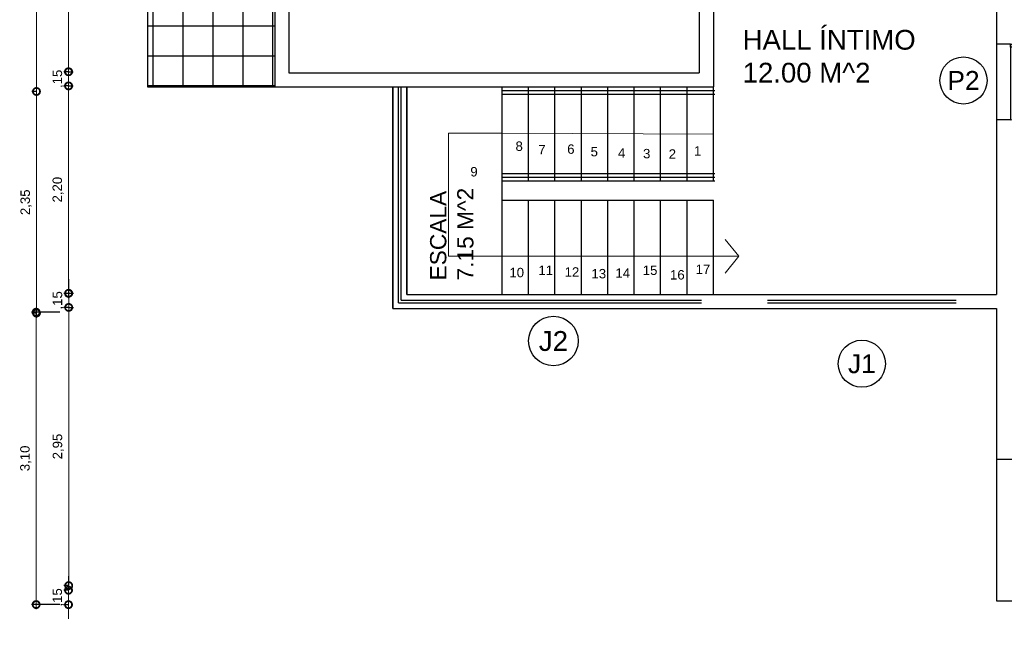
# Model space of a CAD drawing. Header units: metres. Extents: x 57.9 to 132.7, y 5.7 to 46.9.
# Tile 7 of 10: x 91.9 to 102.4, y 19.6 to 26.1. Entities that reach past the tile are written whole.
import ezdxf
from ezdxf.enums import TextEntityAlignment as Align

# ---------------------------------------------------------------- set-up
doc = ezdxf.new("R2010")
doc.units = ezdxf.units.M
doc.header["$LTSCALE"] = 0.25
doc.linetypes.add('HIDDEN', pattern=[9.525, 6.35, -3.175])
for name, color, linetype in [('ARQ_ALV CT', 5, 'Continuous'), ('ARQ_ALV VS', 2, 'Continuous'), ('ARQ_ESQ CT', 30, 'Continuous'), ('ARQ_PISO', 1, 'Continuous'), ('ARQ_PROJ INF 00', 190, 'HIDDEN'), ('ARQ_TXT 01', 1, 'Continuous'), ('ARQ_VISTA 025', 30, 'Continuous'), ('SIMB_02', 2, 'Continuous'), ('SIMB_PREENCHIMENTO', 253, 'Continuous'), ('SIMB_TXT', 1, 'Continuous')]:
    doc.layers.add(name, color=color, linetype=linetype)
doc.layers.add('ARQ_CINZA 04', color=253, linetype='Continuous', lineweight=9)
doc.layers.add('ARQ_COTA_AZUL', color=5, linetype='Continuous', lineweight=20, true_color=0x0000ff)
doc.styles.add('Annot_2.0mm', font='arial.ttf', dxfattribs={"height": 2})
doc.styles.add('cota', font='arial.ttf')
doc.styles.add('SIMB', font='arial.ttf')
doc.dimstyles.new('Info 01 - annot', dxfattribs={"dimtxt": 2, "dimasz": 3, "dimexe": 1, "dimexo": 1, "dimgap": 1, "dimtad": 1, "dimzin": 4, "dimtxsty": 'cota', "dimblk": 'DOTSMALL', "dimcen": 2, "dimdle": 1, "dimclrd": 256, "dimclre": 256, "dimclrt": 1, "dimazin": 2, "dimtfac": 0.09, "dimtix": 1, "dimtmove": 2, "dimatfit": 2, "dimfxl": 5, "dimfxlon": 1, "dimtolj": 1, "dimtzin": 4, "dimlwd": -1, "dimarcsym": 1})

# ---------------------------------------------------------------- blocks, each defined once
blk = doc.blocks.new('p2')
at = {"layer": 'ARQ_ALV CT'}
for p, q in [((0, 0.8), (0.15, 0.8)), ((0, 0), (0.15, 0))]:
    blk.add_line(p, q, dxfattribs=at)
at = {"layer": 'ARQ_PISO'}
for p, q in [((0, 0), (0, 0.8)), ((0.15, 0), (0.15, 0.8))]:
    blk.add_line(p, q, dxfattribs=at)
blk.add_arc((0, -0.001), 0.801, 90, 177.8106, dxfattribs=at)
at = {"layer": 'ARQ_VISTA 025'}
blk.add_lwpolyline([(0, 0), (-0.8, 0), (-0.8, 0.03), (0, 0.03)], close=True, dxfattribs=at)
blk = doc.blocks.new('p2 invertida')
at = {"layer": 'ARQ_PISO', "xscale": -1}
blk.add_blockref('p2', (6.801, 0.439), dxfattribs=at)
blk = doc.blocks.new('COD_ESQ')
at = {"layer": 'SIMB_02'}
blk.add_circle((0, 0), 2.5, dxfattribs=at)
at = {"layer": 'SIMB_TXT', "style": 'SIMB'}
blk.add_attdef('CDESQ', text='', height=2, dxfattribs=at).set_placement((0, 0), align=Align.MIDDLE_CENTER)
blk = doc.blocks.new('_DotSmall')
at = {"color": 0, "linetype": 'ByBlock', "const_width": 0.5}
blk.add_lwpolyline([(-0.0625, 0, 1), (0.0625, 0, 1)], format="xyb", close=True, dxfattribs=at)
blk = doc.blocks.new('*D108')
at = {"layer": 'ARQ_COTA_AZUL', "linetype": 'Continuous', "lineweight": -2, "transparency": 16777216}
for p, q in [((93.284, 18.222), (93.284, 17.922)), ((95.884, 18.222), (95.884, 17.922))]:
    blk.add_line(p, q, dxfattribs=at)
at = {"layer": 'ARQ_COTA_AZUL', "linetype": 'Continuous', "transparency": 16777216}
blk.add_line((93.234, 17.972), (95.934, 17.972), dxfattribs=at)
at = {"layer": 'ARQ_COTA_AZUL', "linetype": 'Continuous', "transparency": 16777216, "xscale": 0.15, "yscale": 0.15, "zscale": 0.15, "rotation": 180}
blk.add_blockref('_DotSmall', (93.284, 17.972), dxfattribs=at)
at = {"layer": 'ARQ_COTA_AZUL', "linetype": 'Continuous', "transparency": 16777216, "xscale": 0.15, "yscale": 0.15, "zscale": 0.15}
blk.add_blockref('_DotSmall', (95.884, 17.972), dxfattribs=at)
at = {"layer": 'ARQ_COTA_AZUL', "color": 1, "linetype": 'Continuous', "transparency": 16777216, "insert": (94.584, 18.082), "char_height": 0.1, "attachment_point": 5, "style": 'cota'}
blk.add_mtext('\\A1;2,60', dxfattribs=at)
blk = doc.blocks.new('*D131')
at = {"layer": 'ARQ_COTA_AZUL', "linetype": 'Continuous', "transparency": 16777216}
blk.add_line((92.446, 27.249), (92.446, 25.499), dxfattribs=at)
at = {"layer": 'ARQ_COTA_AZUL', "linetype": 'Continuous', "lineweight": -2, "transparency": 16777216}
for p, q in [((92.446, 27.199), (92.396, 27.199)), ((92.446, 25.549), (92.396, 25.549))]:
    blk.add_line(p, q, dxfattribs=at)
at = {"layer": 'ARQ_COTA_AZUL', "linetype": 'Continuous', "transparency": 16777216, "xscale": 0.15, "yscale": 0.15, "zscale": 0.15}
for p, rotation in [((92.446, 27.199), 90), ((92.446, 25.549), 270)]:
    blk.add_blockref('_DotSmall', p, dxfattribs=dict(at, rotation=rotation))
at = {"layer": 'ARQ_COTA_AZUL', "color": 1, "linetype": 'Continuous', "transparency": 16777216, "insert": (92.336, 26.374), "char_height": 0.1, "attachment_point": 5, "rotation": 90, "style": 'cota'}
blk.add_mtext('\\A1;1,65', dxfattribs=at)
blk = doc.blocks.new('*D132')
at = {"layer": 'ARQ_COTA_AZUL', "linetype": 'Continuous', "transparency": 16777216}
for p, q in [((92.448, 25.549), (92.448, 25.699)), ((92.448, 25.549), (92.448, 25.399)), ((92.448, 25.399), (92.448, 25.249))]:
    blk.add_line(p, q, dxfattribs=at)
at = {"layer": 'ARQ_COTA_AZUL', "linetype": 'Continuous', "lineweight": -2, "transparency": 16777216}
for p, q in [((92.448, 25.549), (92.498, 25.549)), ((92.448, 25.399), (92.498, 25.399))]:
    blk.add_line(p, q, dxfattribs=at)
at = {"layer": 'ARQ_COTA_AZUL', "linetype": 'Continuous', "transparency": 16777216, "xscale": 0.15, "yscale": 0.15, "zscale": 0.15}
for p, rotation in [((92.448, 25.549), 270), ((92.448, 25.399), 90)]:
    blk.add_blockref('_DotSmall', p, dxfattribs=dict(at, rotation=rotation))
at = {"layer": 'ARQ_COTA_AZUL', "color": 1, "linetype": 'Continuous', "transparency": 16777216, "insert": (92.338, 25.474), "char_height": 0.1, "attachment_point": 5, "rotation": 90, "style": 'cota'}
blk.add_mtext('\\A1;,15', dxfattribs=at)
blk = doc.blocks.new('*D133')
at = {"layer": 'ARQ_COTA_AZUL', "linetype": 'Continuous', "lineweight": -2, "transparency": 16777216}
for p, q in [((92.447, 25.399), (92.397, 25.399)), ((92.447, 23.199), (92.397, 23.199))]:
    blk.add_line(p, q, dxfattribs=at)
at = {"layer": 'ARQ_COTA_AZUL', "linetype": 'Continuous', "transparency": 16777216}
blk.add_line((92.447, 25.449), (92.447, 23.149), dxfattribs=at)
at = {"layer": 'ARQ_COTA_AZUL', "linetype": 'Continuous', "transparency": 16777216, "xscale": 0.15, "yscale": 0.15, "zscale": 0.15}
for p, rotation in [((92.447, 25.399), 90), ((92.447, 23.199), 270)]:
    blk.add_blockref('_DotSmall', p, dxfattribs=dict(at, rotation=rotation))
at = {"layer": 'ARQ_COTA_AZUL', "color": 1, "linetype": 'Continuous', "transparency": 16777216, "insert": (92.337, 24.299), "char_height": 0.1, "attachment_point": 5, "rotation": 90, "style": 'cota'}
blk.add_mtext('\\A1;2,20', dxfattribs=at)
blk = doc.blocks.new('*D134')
at = {"layer": 'ARQ_COTA_AZUL', "linetype": 'Continuous', "transparency": 16777216}
for p, q in [((92.449, 23.2), (92.449, 23.35)), ((92.449, 23.2), (92.449, 23.05)), ((92.449, 23.05), (92.449, 22.9))]:
    blk.add_line(p, q, dxfattribs=at)
at = {"layer": 'ARQ_COTA_AZUL', "linetype": 'Continuous', "lineweight": -2, "transparency": 16777216}
for p, q in [((92.449, 23.2), (92.499, 23.2)), ((92.449, 23.05), (92.499, 23.05))]:
    blk.add_line(p, q, dxfattribs=at)
at = {"layer": 'ARQ_COTA_AZUL', "linetype": 'Continuous', "transparency": 16777216, "xscale": 0.15, "yscale": 0.15, "zscale": 0.15}
for p, rotation in [((92.449, 23.2), 270), ((92.449, 23.05), 90)]:
    blk.add_blockref('_DotSmall', p, dxfattribs=dict(at, rotation=rotation))
at = {"layer": 'ARQ_COTA_AZUL', "color": 1, "linetype": 'Continuous', "transparency": 16777216, "insert": (92.339, 23.125), "char_height": 0.1, "attachment_point": 5, "rotation": 90, "style": 'cota'}
blk.add_mtext('\\A1;,15', dxfattribs=at)
blk = doc.blocks.new('*D135')
at = {"layer": 'ARQ_COTA_AZUL', "linetype": 'Continuous', "transparency": 16777216}
blk.add_line((92.449, 23.1), (92.449, 20.05), dxfattribs=at)
at = {"layer": 'ARQ_COTA_AZUL', "linetype": 'Continuous', "lineweight": -2, "transparency": 16777216}
for p, q in [((92.449, 23.05), (92.399, 23.05)), ((92.449, 20.1), (92.399, 20.1))]:
    blk.add_line(p, q, dxfattribs=at)
at = {"layer": 'ARQ_COTA_AZUL', "linetype": 'Continuous', "transparency": 16777216, "xscale": 0.15, "yscale": 0.15, "zscale": 0.15}
for p, rotation in [((92.449, 23.05), 90), ((92.449, 20.1), 270)]:
    blk.add_blockref('_DotSmall', p, dxfattribs=dict(at, rotation=rotation))
at = {"layer": 'ARQ_COTA_AZUL', "color": 1, "linetype": 'Continuous', "transparency": 16777216, "insert": (92.339, 21.575), "char_height": 0.1, "attachment_point": 5, "rotation": 90, "style": 'cota'}
blk.add_mtext('\\A1;2,95', dxfattribs=at)
blk = doc.blocks.new('*D136')
at = {"layer": 'ARQ_COTA_AZUL', "linetype": 'Continuous', "transparency": 16777216}
for p, q in [((92.447, 20.051), (92.447, 20.201)), ((92.447, 20.051), (92.447, 19.898)), ((92.447, 19.898), (92.447, 19.748))]:
    blk.add_line(p, q, dxfattribs=at)
at = {"layer": 'ARQ_COTA_AZUL', "linetype": 'Continuous', "lineweight": -2, "transparency": 16777216}
for p, q in [((92.447, 20.051), (92.397, 20.051)), ((92.447, 19.898), (92.397, 19.898))]:
    blk.add_line(p, q, dxfattribs=at)
at = {"layer": 'ARQ_COTA_AZUL', "linetype": 'Continuous', "transparency": 16777216, "xscale": 0.15, "yscale": 0.15, "zscale": 0.15}
for p, rotation in [((92.447, 20.051), 270), ((92.447, 19.898), 90)]:
    blk.add_blockref('_DotSmall', p, dxfattribs=dict(at, rotation=rotation))
at = {"layer": 'ARQ_COTA_AZUL', "color": 1, "linetype": 'Continuous', "transparency": 16777216, "insert": (92.337, 19.975), "char_height": 0.1, "attachment_point": 5, "rotation": 90, "style": 'cota'}
blk.add_mtext('\\A1;,15', dxfattribs=at)
blk = doc.blocks.new('*D137')
at = {"layer": 'ARQ_COTA_AZUL', "linetype": 'Continuous', "lineweight": -2, "transparency": 16777216}
for p, q in [((92.354, 22.999), (92.054, 22.999)), ((92.354, 19.899), (92.054, 19.899))]:
    blk.add_line(p, q, dxfattribs=at)
at = {"layer": 'ARQ_COTA_AZUL', "linetype": 'Continuous', "transparency": 16777216}
blk.add_line((92.104, 19.849), (92.104, 23.049), dxfattribs=at)
at = {"layer": 'ARQ_COTA_AZUL', "linetype": 'Continuous', "transparency": 16777216, "xscale": 0.15, "yscale": 0.15, "zscale": 0.15}
for p, rotation in [((92.104, 22.999), 90), ((92.104, 19.899), 270)]:
    blk.add_blockref('_DotSmall', p, dxfattribs=dict(at, rotation=rotation))
at = {"layer": 'ARQ_COTA_AZUL', "color": 1, "linetype": 'Continuous', "transparency": 16777216, "insert": (91.994, 21.449), "char_height": 0.1, "attachment_point": 5, "rotation": 90, "style": 'cota'}
blk.add_mtext('\\A1;3,10', dxfattribs=at)
blk = doc.blocks.new('*D138')
at = {"layer": 'ARQ_COTA_AZUL', "linetype": 'Continuous', "transparency": 16777216}
blk.add_line((92.107, 22.94), (92.107, 25.39), dxfattribs=at)
at = {"layer": 'ARQ_COTA_AZUL', "linetype": 'Continuous', "lineweight": -2, "transparency": 16777216}
for p, q in [((92.107, 25.34), (92.057, 25.34)), ((92.107, 22.99), (92.057, 22.99))]:
    blk.add_line(p, q, dxfattribs=at)
at = {"layer": 'ARQ_COTA_AZUL', "linetype": 'Continuous', "transparency": 16777216, "xscale": 0.15, "yscale": 0.15, "zscale": 0.15}
for p, rotation in [((92.107, 25.34), 90), ((92.107, 22.99), 270)]:
    blk.add_blockref('_DotSmall', p, dxfattribs=dict(at, rotation=rotation))
at = {"layer": 'ARQ_COTA_AZUL', "color": 1, "linetype": 'Continuous', "transparency": 16777216, "insert": (91.997, 24.165), "char_height": 0.1, "attachment_point": 5, "rotation": 90, "style": 'cota'}
blk.add_mtext('\\A1;2,35', dxfattribs=at)
blk = doc.blocks.new('*D139')
at = {"layer": 'ARQ_COTA_AZUL', "linetype": 'Continuous', "lineweight": -2, "transparency": 16777216}
for p, q in [((92.107, 28.84), (92.057, 28.84)), ((92.107, 25.34), (92.057, 25.34))]:
    blk.add_line(p, q, dxfattribs=at)
at = {"layer": 'ARQ_COTA_AZUL', "linetype": 'Continuous', "transparency": 16777216}
blk.add_line((92.107, 25.29), (92.107, 28.89), dxfattribs=at)
at = {"layer": 'ARQ_COTA_AZUL', "linetype": 'Continuous', "transparency": 16777216, "xscale": 0.15, "yscale": 0.15, "zscale": 0.15}
for p, rotation in [((92.107, 28.84), 90), ((92.107, 25.34), 270)]:
    blk.add_blockref('_DotSmall', p, dxfattribs=dict(at, rotation=rotation))
at = {"layer": 'ARQ_COTA_AZUL', "color": 1, "linetype": 'Continuous', "transparency": 16777216, "insert": (91.997, 27.09), "char_height": 0.1, "attachment_point": 5, "rotation": 90, "style": 'cota'}
blk.add_mtext('\\A1;3,50', dxfattribs=at)

msp = doc.modelspace()

# ---------------------------------------------------------------- hatches: boundary and pattern name
at = {"layer": 'SIMB_PREENCHIMENTO'}
h = msp.add_hatch(dxfattribs=at)
h.set_pattern_fill('NET', color=256, scale=0.1)
h.set_pattern_definition([(0, (33.33687, 0), (0, 0.3175), []), (90, (33.33687, 0), (-0.3175, 2e-17), [])])
h.paths.add_polyline_path([(98.134, 27.338), (100.534, 27.338), (100.534, 28.738), (98.134, 28.738)])
h.paths.add_polyline_path([(99.141, 28.149), (99.141, 28.596), (99.115, 28.596), (99.115, 28.637), (99.141, 28.637), (99.141, 28.737), (99.571, 28.737), (99.571, 28.59), (99.571, 28.149, -1)], flags=16)
h.paths.add_polyline_path([(99.171, 28.149), (99.171, 28.351, -0.414214), (99.2, 28.38), (99.512, 28.38, -0.414214), (99.541, 28.351), (99.541, 28.149, -1)], flags=0)
h.paths.add_polyline_path([(99.305, 28.326), (99.305, 28.264, 0.217888), (99.316, 28.24, 0.372217), (99.396, 28.24, 0.217888), (99.407, 28.264), (99.407, 28.326, 0.045439), (99.356, 28.332, 0.045439)], flags=0)
h.paths.add_polyline_path([(99.499, 28.162), (99.499, 28.316, 0.414214), (99.476, 28.339), (99.236, 28.339, 0.422727), (99.213, 28.316), (99.213, 28.161, 1.044499)], flags=0)
h.paths.add_polyline_path([(100.684, 27.338), (102.284, 27.338), (102.284, 29.938), (101.742, 29.937, -0.414214), (101.823, 29.856), (101.823, 29.452, -0.414214), (101.742, 29.371), (101.096, 29.371, -0.414214), (101.015, 29.452), (101.015, 29.856, -0.414214), (101.096, 29.937), (100.684, 29.938), (100.684, 28.728), (100.788, 28.729), (101.203, 28.733, -1), (101.207, 28.327), (100.785, 28.324), (100.786, 28.3), (100.747, 28.3), (100.747, 28.323), (100.684, 28.323)])
h.paths.add_polyline_path([(107.234, 25.988), (105.005, 25.973, -0.414214), (105.085, 25.893), (105.085, 25.493, -0.414214), (105.005, 25.413), (104.365, 25.413, -0.414214), (104.285, 25.493), (104.285, 25.893, -0.414214), (104.365, 25.973), (104.084, 25.975), (104.084, 24.638), (107.234, 24.638)])
h.paths.add_polyline_path([(105.729, 25.957), (106.149, 25.957), (106.149, 25.814), (106.149, 25.384, -1), (105.729, 25.384), (105.729, 25.82), (105.705, 25.82), (105.705, 25.86), (105.729, 25.86)], flags=16)
h.paths.add_polyline_path([(105.759, 25.384), (105.759, 25.581, -0.414214), (105.787, 25.61), (106.091, 25.61, -0.414214), (106.12, 25.581), (106.12, 25.384, -1)], flags=0)
h.paths.add_polyline_path([(105.889, 25.556), (105.889, 25.496, 0.217888), (105.9, 25.473, 0.372217), (105.979, 25.473, 0.217888), (105.989, 25.496), (105.989, 25.556, 0.045439), (105.939, 25.562, 0.045439)], flags=0)
h.paths.add_polyline_path([(106.057, 25.576), (105.822, 25.576), (105.822, 25.569), (106.057, 25.569, -0.414214), (106.078, 25.547), (106.085, 25.547, 0.414214)], flags=0)
h.paths.add_polyline_path([(94.634, 25.388), (94.634, 28.888), (93.284, 28.888), (93.284, 25.388)])
h = msp.add_hatch(dxfattribs=at)
h.set_pattern_fill('NET', color=256)
h.set_pattern_definition([(0, (13.476, 4e-15), (0, 3.175), []), (90, (13.476, 4e-15), (-3.175, 2e-16), [])])
h.paths.add_polyline_path([(93.284, 25.388), (94.634, 25.388), (94.634, 28.888), (93.284, 28.888)])

# ---------------------------------------------------------------- linework, layer by layer
at = {"layer": 'ARQ_ALV CT'}
for p, q in [((94.634, 28.888), (94.634, 25.388)), ((94.784, 28.738), (94.784, 25.538)), ((102.284, 28.331), (102.284, 23.188)), ((99.134, 27.188), (99.134, 25.538)), ((99.284, 27.188), (99.284, 25.388)), ((94.784, 25.538), (96.034, 25.538)), ((96.034, 25.538), (99.134, 25.538)), ((94.634, 25.388), (99.284, 25.388)), ((95.884, 25.388), (95.884, 23.038)), ((95.884, 23.038), (95.884, 25.388)), ((95.884, 25.388), (95.884, 23.038)), ((96.034, 25.388), (96.034, 23.188)), ((96.034, 23.188), (102.284, 23.188)), ((96.034, 23.188), (99.134, 23.188)), ((95.884, 23.038), (102.284, 23.038)), ((102.284, 23.038), (102.284, 21.438)), ((102.284, 21.438), (102.284, 19.938)), ((102.284, 19.938), (106.084, 19.938))]:
    msp.add_line(p, q, dxfattribs=at)
for points in [[(99.299, 25.348), (97.046, 25.348)], [(99.299, 25.308), (97.046, 25.308)], [(99.298, 24.468), (97.044, 24.468)], [(99.298, 24.428), (97.044, 24.428)], [(99.298, 24.388), (97.044, 24.388)]]:
    msp.add_lwpolyline(points, dxfattribs=at)
at = {"layer": 'ARQ_ALV VS'}
for p, q in [((99.858, 23.188), (101.858, 23.188)), ((99.858, 23.038), (101.858, 23.038))]:
    msp.add_line(p, q, dxfattribs=at)
at = {"layer": 'ARQ_CINZA 04', "linetype": 'Continuous'}
for p, q in [((97.044, 24.899), (96.477, 24.899)), ((96.477, 24.899), (96.477, 23.593)), ((99.284, 24.888), (97.044, 24.899)), ((99.554, 23.593), (99.407, 23.772)), ((96.477, 23.593), (99.554, 23.593)), ((99.554, 23.593), (99.407, 23.415))]:
    msp.add_line(p, q, dxfattribs=at)
at = {"layer": 'ARQ_ESQ CT'}
for p, q in [((95.944, 23.098), (95.944, 25.388)), ((95.974, 23.128), (95.974, 25.388)), ((95.944, 23.098), (99.159, 23.098)), ((95.974, 23.128), (99.159, 23.128)), ((99.858, 23.128), (101.858, 23.128)), ((99.858, 23.098), (101.858, 23.098))]:
    msp.add_line(p, q, dxfattribs=at)
at = {"layer": 'ARQ_PISO'}
for p, q in [((93.284, 28.888), (93.284, 25.388)), ((93.284, 25.388), (94.634, 25.388)), ((95.884, 23.038), (95.884, 25.388)), ((96.034, 23.188), (96.034, 25.388)), ((97.044, 23.188), (97.044, 25.388)), ((97.324, 24.388), (97.324, 25.388)), ((97.604, 24.388), (97.604, 25.388)), ((97.884, 24.388), (97.884, 25.388)), ((98.164, 24.388), (98.164, 25.388)), ((98.444, 24.388), (98.444, 25.388)), ((98.724, 24.388), (98.724, 25.388)), ((99.004, 24.388), (99.004, 25.388)), ((99.284, 24.388), (99.284, 25.388)), ((97.044, 24.188), (99.284, 24.188)), ((97.324, 23.188), (97.324, 24.188)), ((97.604, 23.188), (97.604, 24.188)), ((97.884, 23.188), (97.884, 24.188)), ((98.164, 23.188), (98.164, 24.188)), ((98.444, 23.188), (98.444, 24.188)), ((98.724, 23.188), (98.724, 24.188)), ((99.004, 23.188), (99.004, 24.188)), ((99.284, 23.188), (99.284, 24.188)), ((96.034, 23.188), (99.159, 23.188)), ((95.884, 23.038), (96.034, 23.038)), ((96.009, 23.038), (99.159, 23.038))]:
    msp.add_line(p, q, dxfattribs=at)
at = {"layer": 'ARQ_PROJ INF 00', "linetype": 'HIDDEN'}
msp.add_line((106.084, 21.438), (102.284, 21.438), dxfattribs=at)

# ---------------------------------------------------------------- block references
at = {"layer": 'ARQ_CINZA 04', "xscale": 0.1052104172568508, "yscale": 0.1052104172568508, "zscale": 0.1052104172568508}
msp.add_blockref('COD_ESQ', (97.588, 22.694), dxfattribs=at).add_auto_attribs({'CDESQ': 'J2'})
at = {"layer": 'ARQ_PISO', "xscale": -1, "rotation": 180}
msp.add_blockref('p2 invertida', (95.634, 26.28), dxfattribs=at)
at = {"layer": 'ARQ_PISO', "xscale": 0.1, "yscale": 0.1, "zscale": 0.1}
for p, values in [((101.935, 25.457), {'CDESQ': 'P2'}), ((100.858, 22.453), {'CDESQ': 'J1'})]:
    msp.add_blockref('COD_ESQ', p, dxfattribs=at).add_auto_attribs(values)

# ---------------------------------------------------------------- texts
at = {"layer": 'ARQ_TXT 01', "linetype": 'HIDDEN', "insert": (99.594, 25.993), "char_height": 0.20916, "width": 3.03371, "attachment_point": 1, "style": 'Annot_2.0mm'}
msp.add_mtext('HALL ÍNTIMO\\P12.00 M^ 2', dxfattribs=at)
at = {"layer": 'ARQ_TXT 01', "linetype": 'Continuous', "char_height": 0.1, "attachment_point": 1, "style": 'Annot_2.0mm'}
for s, insert, width in [('8', (97.186, 24.81), 0.07589), ('7', (97.427, 24.772), 0.07934), ('6', (97.734, 24.779), 0.07244), ('5', (97.982, 24.752), 0.09659), ('1', (99.078, 24.76), 0.04829), ('4', (98.272, 24.738), 0.05864), ('3', (98.538, 24.731), 0.07244), ('2', (98.81, 24.727), 0.03794), ('9', (96.707, 24.539), 0.08279), ('11', (97.429, 23.494), 0.05914), ('15', (98.535, 23.494), 0.08279), ('17', (99.096, 23.505), 0.08279), ('10', (97.121, 23.47), 0.10645), ('12', (97.707, 23.476), 0.07097), ('13', (97.991, 23.458), 0.16553), ('14', (98.245, 23.464), 0.04731), ('16', (98.824, 23.446), 0.08871)]:
    msp.add_mtext(s, dxfattribs=dict(at, insert=insert, width=width))
at = {"layer": 'ARQ_TXT 01', "linetype": 'HIDDEN', "insert": (96.28, 23.336), "char_height": 0.1724, "width": 1.36963, "attachment_point": 1, "rotation": 90, "style": 'Annot_2.0mm'}
msp.add_mtext('ESCALA\\P7.15 M^ 2', dxfattribs=at)

# ---------------------------------------------------------------- dimensions: what is measured, and where the dimension line sits
at = {"layer": 'ARQ_COTA_AZUL', "linetype": 'Continuous'}
for base, p1, p2, picture, middle in [((92.107, 28.84), (92.107, 25.34), (92.107, 28.84), '*D139', (91.997, 27.09)), ((92.446, 25.549), (92.448, 27.199), (92.448, 25.549), '*D131', (92.336, 26.374)), ((92.448, 25.399), (92.446, 25.549), (92.446, 25.399), '*D132', (92.338, 25.474)), ((92.107, 25.34), (92.119, 22.99), (92.119, 25.34), '*D138', (91.997, 24.165)), ((92.447, 23.199), (92.448, 25.399), (92.448, 23.199), '*D133', (92.337, 24.299)), ((92.449, 23.05), (92.447, 23.2), (92.447, 23.05), '*D134', (92.339, 23.125)), ((92.449, 20.1), (92.449, 23.05), (92.449, 20.1), '*D135', (92.339, 21.575)), ((92.104, 22.999), (92.447, 19.899), (92.447, 22.999), '*D137', (91.994, 21.449)), ((92.447, 19.898), (92.449, 20.051), (92.449, 19.898), '*D136', (92.337, 19.975))]:
    dim = msp.add_linear_dim(base=base, p1=p1, p2=p2, angle=90, dimstyle='Info 01 - annot', dxfattribs=at)
    dim.commit()
    dim.dimension.update_dxf_attribs({"geometry": picture, "text_midpoint": middle})
dim = msp.add_linear_dim(base=(95.884, 17.972), p1=(93.284, 25.388), p2=(95.884, 25.388), dimstyle='Info 01 - annot', dxfattribs=at)
dim.commit()
dim.dimension.update_dxf_attribs({"geometry": '*D108', "text_midpoint": (94.584, 18.082)})

doc.saveas('drawing.dxf')
